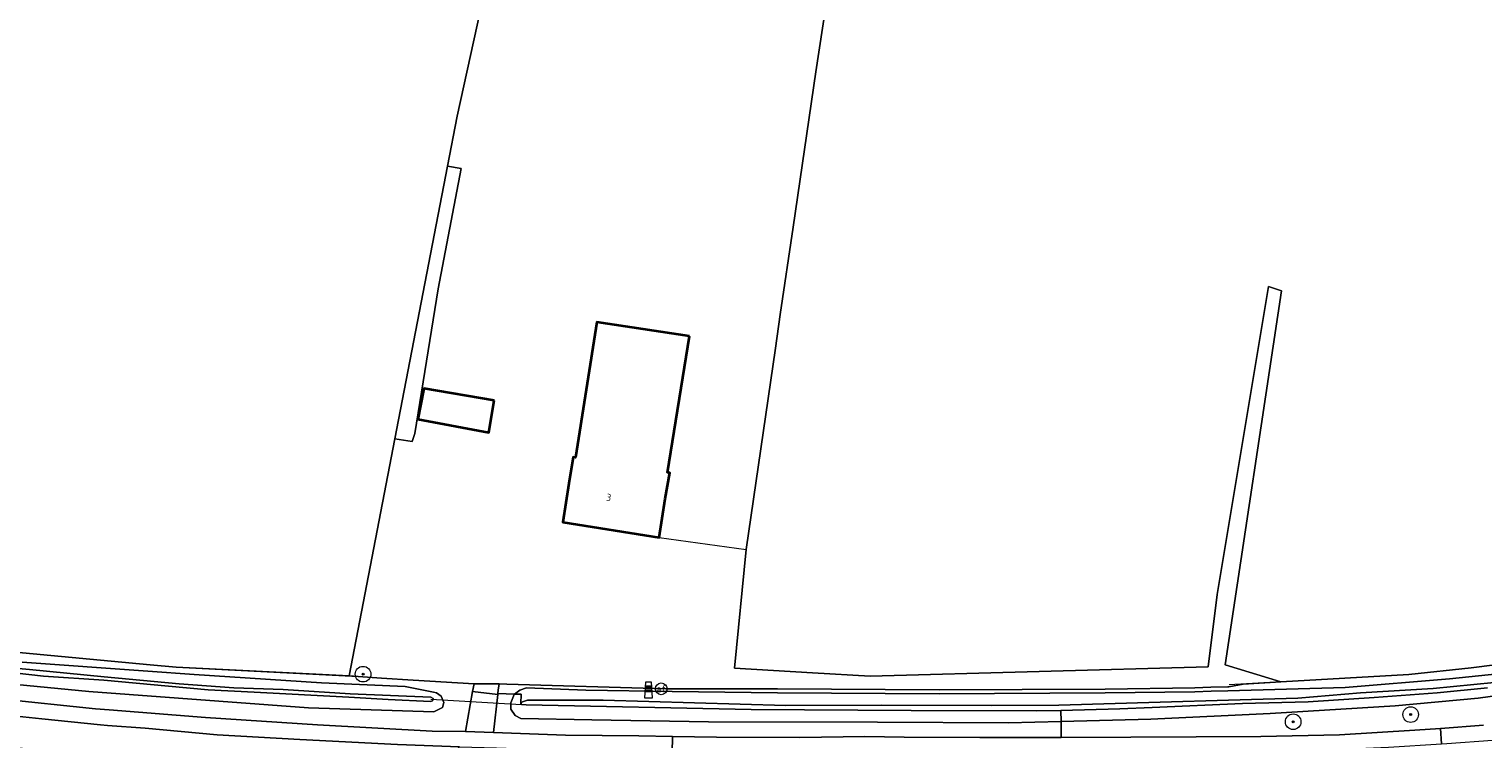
# Model space of a CAD drawing. Header units: metres. Extents: x 178952 to 185583, y 415201 to 419317.
# Tile 150 of 165: x 185056 to 185242, y 415417 to 415508. Entities that reach past the tile are written whole.
import ezdxf
from ezdxf.enums import TextEntityAlignment as Align

# ---------------------------------------------------------------- set-up
doc = ezdxf.new("R2010")
doc.units = ezdxf.units.M
for name, color, linetype, lineweight in [('B-XX-GR-BOOM-S', 90, 'Continuous', 25), ('B-XX-GR-HAAG-GV', 253, 'Continuous', 13), ('B-XX-IE-MEUBILAIR_WEGMEUBILAIR-S', 7, 'Continuous', 25), ('B-XX-IE-TERREINAFSCHEIDING_KUNSTMATIG_HEKWERK_RASTER-G', 253, 'IE-TERREINAFSCHEIDING-KUNSTMATIG', 18), ('B-XX-KW-KUNSTWERK_DUIKER-G', 252, 'Continuous', 18), ('B-XX-OG-BEBOUWING-GV', 252, 'Continuous', 35), ('B-XX-OG-BEBOUWING-T18', 252, 'Continuous', 18), ('B-XX-OG-TERREIN_CULTUURSCHEIDING-GV', 253, 'Continuous', 18), ('B-XX-OG-WATER_SLOOT-GV', 253, 'Continuous', 18), ('B-XX-OG-WEG-GV', 253, 'Continuous', 18), ('B-XX-VW-AFSLUITPAAL-S', 7, 'Continuous', 25)]:
    doc.layers.add(name, color=color, linetype=linetype, lineweight=lineweight)
doc.styles.add('NLCS-ISO', font='NLCS-ISO.ttf')
doc.styles.add('NLCS-ISO-M-T18', font='NLCS-ISO.ttf', dxfattribs={"height": 1.8})
doc.linetypes.add('IE-TERREINAFSCHEIDING-KUNSTMATIG', pattern='A,4,[82,NLCS.SHX,S=0.75,R=90,X=0,Y=0],4,-2', length=10)

# ---------------------------------------------------------------- blocks, each defined once
blk = doc.blocks.new('SVW-AFSLUITPAAL-SO')
at = {"lineweight": 18}
blk.add_circle((0, 0), 1.5, dxfattribs=at)
at = {"lineweight": 18, "style": 'NLCS-ISO'}
blk.add_text('af', height=1.8, dxfattribs=at).set_placement((0, 0), align=Align.MIDDLE_CENTER)
blk = doc.blocks.new('SIE-WEG_PAAL_GRENSPAAL-SO')
at = {"linetype": 'ByBlock', "lineweight": 18}
h = blk.add_hatch(color=0, dxfattribs=at)
h.dxf.hatch_style = 1
h.paths.add_polyline_path([(0.90625, -0.5), (0.875, 0), (-0.875, 0), (-0.90625, -0.5)])
h.paths.add_polyline_path([(-0.8125, 1), (-0.84375, 0.5), (0.84375, 0.5), (0.8125, 1)])
at = {"color": 0, "linetype": 'ByBlock', "lineweight": 18}
blk.add_lwpolyline([(-1, -2), (1, -2), (0.75, 2), (-0.75, 2)], close=True, dxfattribs=at)
for points in [[(0.875, 0), (-0.875, 0)], [(0.84375, 0.5), (-0.84375, 0.5)], [(0.8125, 1), (-0.8125, 1)], [(0.90625, -0.5), (-0.90625, -0.5)]]:
    blk.add_lwpolyline(points, dxfattribs=at)
blk = doc.blocks.new('SGR-BOOM_01-SO')
at = {"linetype": 'ByBlock', "lineweight": 18}
h = blk.add_hatch(color=0, dxfattribs=at)
h.dxf.hatch_style = 1
edge = h.paths.add_edge_path()
edge.add_arc((0, 0), 0.25, 0, 360)
at = {"color": 0, "linetype": 'ByBlock', "lineweight": 18}
for radius in [2, 0.25]:
    blk.add_circle((0, 0), radius, dxfattribs=at)

msp = doc.modelspace()

# ---------------------------------------------------------------- linework, layer by layer
at = {"layer": 'B-XX-GR-HAAG-GV'}
msp.add_lwpolyline([(185111.6, 415489.84), (185109.869, 415490.14), (185103.112, 415455.197), (185105.335, 415454.856), (185105.653, 415455.912), (185108.638, 415474.432)], close=True, dxfattribs=at)
at = {"layer": 'B-XX-IE-TERREINAFSCHEIDING_KUNSTMATIG_HEKWERK_RASTER-G'}
for points in [[(184887.39, 415466.6), (184903.71, 415460.872), (184928.765, 415453.017), (184958.378, 415445.074), (184981.472, 415439.559), (185009.271, 415434.101), (185044.009, 415428.872), (185071.772, 415426.278), (185075.099, 415425.967), (185098.405, 415424.783)], [(185329.417, 415444.894), (185325.916, 415442.973), (185318.748, 415439.918), (185311.21, 415437.386), (185300.657, 415434.893), (185284.517, 415432.088), (185274.774, 415430.492), (185256.825, 415427.874), (185240.987, 415425.865), (185233, 415425.029), (185209.984, 415423.7)], [(185136.97, 415442.59), (185148.118, 415441.031)]]:
    msp.add_lwpolyline(points, dxfattribs=at)
at = {"layer": 'B-XX-KW-KUNSTWERK_DUIKER-G'}
msp.add_lwpolyline([(185119.335, 415421.16), (185107.695, 415421.832)], dxfattribs=at)
at = {"layer": 'B-XX-OG-BEBOUWING-GV'}
for points in [[(185140.85, 415468.38), (185128.97, 415470.16), (185126.23, 415452.81), (185125.94, 415452.85), (185125.41, 415449.492), (185124.622, 415444.551), (185136.97, 415442.59), (185137.752, 415447.532), (185138.34, 415450.87), (185138.05, 415450.92)], [(185115.85, 415460.13), (185106.81, 415461.66), (185106.07, 415457.74), (185115.16, 415456.02)]]:
    msp.add_lwpolyline(points, close=True, dxfattribs=at)
at = {"layer": 'B-XX-OG-TERREIN_CULTUURSCHEIDING-GV'}
for points in [[(185044.009, 415428.872), (185071.772, 415426.278), (185075.099, 415425.967), (185097.243, 415424.842), (185103.112, 415455.197), (185109.869, 415490.14), (185111.102, 415496.518), (185116.682, 415522.038)], [(185116.682, 415522.038), (185111.102, 415496.518), (185109.869, 415490.14), (185111.6, 415489.84), (185108.638, 415474.432), (185105.653, 415455.912), (185105.335, 415454.856), (185103.112, 415455.197), (185097.243, 415424.842), (185098.405, 415424.783), (185101.408, 415424.575), (185105.451, 415424.295), (185113.25, 415423.827), (185116.477, 415423.832), (185117.438, 415423.798), (185137.803, 415423.213), (185152.147, 415423.188), (185172.835, 415423.072), (185194.12, 415423.164), (185205.589, 415423.315), (185207.647, 415423.397), (185209.8, 415423.454), (185209.93, 415423.458), (185211.781, 415423.804), (185216.6, 415424.082), (185209.458, 415426.279), (185216.683, 415474.155), (185215.047, 415474.736), (185208.469, 415435.267), (185207.278, 415426.006), (185164.019, 415424.816), (185156.597, 415425.252), (185146.607, 415425.84), (185148.118, 415441.031), (185151.856, 415466.844), (185152.483, 415471.145), (185154.114, 415482.336), (185157.039, 415502.233), (185159.286, 415517.081)], [(185159.286, 415517.081), (185157.039, 415502.233), (185154.114, 415482.336), (185152.483, 415471.145), (185151.856, 415466.844), (185148.118, 415441.031), (185146.607, 415425.84), (185156.597, 415425.252), (185164.019, 415424.816), (185207.278, 415426.006), (185208.469, 415435.267), (185215.047, 415474.736), (185216.683, 415474.155), (185209.458, 415426.279), (185216.6, 415424.082), (185233, 415425.029), (185240.987, 415425.865), (185256.825, 415427.874)]]:
    msp.add_lwpolyline(points, dxfattribs=at)
for points in [[(185111.6, 415489.84), (185109.869, 415490.14), (185103.112, 415455.197), (185105.335, 415454.856), (185105.653, 415455.912), (185108.638, 415474.432)], [(185140.85, 415468.38), (185138.05, 415450.92), (185138.34, 415450.87), (185137.752, 415447.532), (185136.97, 415442.59), (185124.622, 415444.551), (185125.41, 415449.492), (185125.94, 415452.85), (185126.23, 415452.81), (185128.97, 415470.16)], [(185115.85, 415460.13), (185115.16, 415456.02), (185106.07, 415457.74), (185106.81, 415461.66)]]:
    msp.add_lwpolyline(points, close=True, dxfattribs=at)
at = {"layer": 'B-XX-OG-WATER_SLOOT-GV'}
for points in [[(185043.109, 415424.84), (185063.908, 415422.871), (185092.032, 415420.783), (185108.108, 415420.245), (185109.225, 415420.791), (185109.391, 415421.434), (185109.049, 415422.269), (185108.456, 415422.694), (185108.066, 415422.775), (185104.411, 415423.503), (185093.709, 415423.944), (185077.382, 415425.019), (185071.461, 415425.452), (185055.383, 415426.627)], [(185049.775, 415426.255), (185056.281, 415425.685), (185065.884, 415424.74), (185075.459, 415423.856), (185082.487, 415423.336), (185088.788, 415423.114), (185097.364, 415422.551), (185107.733, 415422.139), (185108.028, 415421.95), (185107.908, 415421.645), (185107.652, 415421.578), (185102.258, 415421.824), (185097.196, 415422.13), (185085.093, 415422.783), (185079.208, 415423.052), (185074.123, 415423.531), (185065.816, 415424.301), (185058.085, 415424.802), (185050.534, 415425.684)], [(185050.534, 415425.684), (185058.085, 415424.802), (185065.816, 415424.301), (185074.123, 415423.531), (185079.208, 415423.052), (185085.093, 415422.783), (185097.196, 415422.13), (185102.258, 415421.824), (185107.652, 415421.578), (185107.908, 415421.645), (185108.028, 415421.95), (185107.733, 415422.139), (185097.364, 415422.551), (185088.788, 415423.114), (185082.487, 415423.336), (185075.459, 415423.856), (185065.884, 415424.74), (185056.281, 415425.685), (185049.775, 415426.255)], [(185251.831, 415425.893), (185238.2, 415424.462), (185224.86, 415423.356), (185209.814, 415422.954), (185207.664, 415422.897), (185205.602, 415422.815), (185194.124, 415422.664), (185172.835, 415422.572), (185152.142, 415422.688), (185138.635, 415422.872), (185127.576, 415423.023), (185119.955, 415423.334), (185119.117, 415423.018), (185118.45, 415422.528), (185119.309, 415422.495), (185119.264, 415421.333), (185119.454, 415421.528), (185120.12, 415421.737), (185129.776, 415421.754), (185153.187, 415421.046), (185165.513, 415421.095), (185179.484, 415421.048), (185188.174, 415421.116), (185201.131, 415421.506), (185209.899, 415421.726), (185218.787, 415421.992), (185226.794, 415422.687), (185236.12, 415423.236), (185243.918, 415424.004)], [(185243.918, 415424.004), (185236.12, 415423.236), (185226.794, 415422.687), (185218.787, 415421.992), (185209.899, 415421.726), (185201.131, 415421.506), (185188.174, 415421.116), (185179.484, 415421.048), (185165.513, 415421.095), (185153.187, 415421.046), (185129.776, 415421.754), (185120.12, 415421.737), (185119.454, 415421.528), (185119.264, 415421.333), (185119.324, 415421.202), (185119.946, 415421.127), (185148.734, 415420.54), (185169.261, 415420.414), (185185.244, 415420.364), (185188.417, 415420.438), (185195.978, 415420.614), (185200.136, 415420.796), (185211.69, 415421.301), (185220.12, 415421.551), (185228.58, 415422.097), (185236.635, 415422.69), (185243.085, 415423.343)], [(185243.085, 415423.343), (185236.635, 415422.69), (185228.58, 415422.097), (185220.12, 415421.551), (185211.69, 415421.301), (185200.136, 415420.796), (185195.978, 415420.614), (185188.417, 415420.438), (185188.45, 415419.008), (185199.944, 415419.3), (185215.221, 415420.037), (185231.235, 415421.033), (185241.905, 415422.011), (185259.46, 415424.418)]]:
    msp.add_lwpolyline(points, dxfattribs=at)
msp.add_lwpolyline([(185188.417, 415420.438), (185185.244, 415420.364), (185169.261, 415420.414), (185148.734, 415420.54), (185119.946, 415421.127), (185119.324, 415421.202), (185119.264, 415421.333), (185119.309, 415422.495), (185118.45, 415422.528), (185118.373, 415422.471), (185117.975, 415421.412), (185117.985, 415420.586), (185118.512, 415419.778), (185119.233, 415419.396), (185128.325, 415419.222), (185143.281, 415418.981), (185164.937, 415418.938), (185181.72, 415418.837), (185188.45, 415419.008)], close=True, dxfattribs=at)
at = {"layer": 'B-XX-OG-WEG-GV'}
for points in [[(185052.461, 415421.937), (185064.767, 415420.656), (185066.516, 415420.516), (185078.839, 415419.53), (185093.216, 415418.601), (185107.873, 415417.777), (185112.137, 415417.719), (185113.057, 415422.84), (185113.25, 415423.827), (185105.451, 415424.295), (185101.408, 415424.575), (185098.405, 415424.783), (185097.243, 415424.842), (185075.099, 415425.967), (185071.772, 415426.278), (185044.009, 415428.872)], [(185256.825, 415427.874), (185240.987, 415425.865), (185233, 415425.029), (185216.6, 415424.082), (185211.781, 415423.804), (185209.93, 415423.458), (185209.8, 415423.454), (185207.647, 415423.397), (185205.589, 415423.315), (185194.12, 415423.164), (185172.835, 415423.072), (185152.147, 415423.188), (185137.803, 415423.213), (185117.438, 415423.798), (185116.477, 415423.832), (185116.472, 415423.793), (185116.348, 415423.064), (185116.298, 415422.611), (185118.45, 415422.528), (185119.117, 415423.018), (185119.955, 415423.334), (185127.576, 415423.023), (185138.635, 415422.872), (185152.142, 415422.688), (185172.835, 415422.572), (185194.124, 415422.664), (185205.602, 415422.815), (185207.664, 415422.897), (185209.814, 415422.954), (185224.86, 415423.356), (185238.2, 415424.462), (185251.831, 415425.893)], [(185055.383, 415426.627), (185071.461, 415425.452), (185077.382, 415425.019), (185093.709, 415423.944), (185104.411, 415423.503), (185108.066, 415422.775), (185108.456, 415422.694), (185109.049, 415422.269), (185109.391, 415421.434), (185109.225, 415420.791), (185108.108, 415420.245), (185092.032, 415420.783), (185063.908, 415422.871), (185043.109, 415424.84)], [(185259.46, 415424.418), (185241.905, 415422.011), (185231.235, 415421.033), (185215.221, 415420.037), (185199.944, 415419.3), (185188.45, 415419.008), (185188.476, 415416.954), (185197.393, 415417.024), (185205.774, 415417.051), (185214.045, 415417.089), (185224.126, 415417.29), (185233.793, 415417.897), (185237.062, 415418.134), (185242.566, 415418.533)], [(185046.48, 415420.548), (185057.902, 415419.355), (185065.384, 415418.585), (185066.284, 415418.517), (185071.122, 415418.153), (185080.362, 415417.311), (185090.916, 415416.711), (185103.458, 415416.068), (185111.408, 415415.778), (185116.107, 415415.625), (185121.183, 415415.479), (185132.872, 415415.143), (185138.634, 415414.99), (185138.666, 415417.107), (185134.367, 415417.176), (185124.955, 415417.265), (185115.745, 415417.617), (185112.137, 415417.719), (185107.873, 415417.777), (185093.216, 415418.601), (185078.839, 415419.53), (185066.516, 415420.516), (185064.767, 415420.656), (185052.461, 415421.937)], [(185046.707, 415416.539), (185059.749, 415415.148), (185069.701, 415414.285), (185078.25, 415413.524), (185090.315, 415412.726), (185105.635, 415411.945), (185108.422, 415411.85), (185111.408, 415415.778), (185103.458, 415416.068), (185090.916, 415416.711), (185080.362, 415417.311), (185071.122, 415418.153), (185066.284, 415418.517), (185065.384, 415418.585), (185057.902, 415419.355), (185046.48, 415420.548)], [(185242.566, 415418.533), (185237.062, 415418.134), (185237.186, 415416.164), (185237.856, 415416.207), (185243.711, 415416.612)]]:
    msp.add_lwpolyline(points, dxfattribs=at)
for points in [[(185116.283, 415422.476), (185113.057, 415422.84), (185112.137, 415417.719), (185115.745, 415417.617)], [(185116.477, 415423.832), (185113.25, 415423.827), (185113.057, 415422.84), (185116.283, 415422.476), (185116.298, 415422.611), (185116.348, 415423.064), (185116.472, 415423.793)], [(185188.45, 415419.008), (185181.72, 415418.837), (185164.937, 415418.938), (185143.281, 415418.981), (185128.325, 415419.222), (185119.233, 415419.396), (185118.512, 415419.778), (185117.985, 415420.586), (185117.975, 415421.412), (185118.373, 415422.471), (185118.45, 415422.528), (185116.298, 415422.611), (185116.283, 415422.476), (185115.745, 415417.617), (185124.955, 415417.265), (185134.367, 415417.176), (185138.666, 415417.107), (185144.298, 415417.017), (185154.969, 415416.96), (185163.301, 415417.084), (185168.369, 415417.012), (185178.035, 415416.978), (185188.476, 415416.954)], [(185237.062, 415418.134), (185233.793, 415417.897), (185224.126, 415417.29), (185214.045, 415417.089), (185205.774, 415417.051), (185197.393, 415417.024), (185188.476, 415416.954), (185178.035, 415416.978), (185168.369, 415417.012), (185163.301, 415417.084), (185154.969, 415416.96), (185144.298, 415417.017), (185138.666, 415417.107), (185138.634, 415414.99), (185140.758, 415414.933), (185150.977, 415415.003), (185158.328, 415414.953), (185168.038, 415414.972), (185182.231, 415414.949), (185196.744, 415414.978), (185211.213, 415415.147), (185221.714, 415415.325), (185230.421, 415415.727), (185237.186, 415416.164)]]:
    msp.add_lwpolyline(points, close=True, dxfattribs=at)

# ---------------------------------------------------------------- block references
at = {"layer": 'B-XX-GR-BOOM-S', "xscale": 0.5, "yscale": 0.5, "zscale": 0.5}
for p in [(185099.029, 415425.077), (185233.24, 415419.904), (185218.19, 415418.979)]:
    msp.add_blockref('SGR-BOOM_01-SO', p, dxfattribs=at)
at = {"layer": 'B-XX-IE-MEUBILAIR_WEGMEUBILAIR-S', "xscale": 0.5, "yscale": 0.5, "zscale": 0.5}
msp.add_blockref('SIE-WEG_PAAL_GRENSPAAL-SO', (185135.6, 415423.046), dxfattribs=at)
at = {"layer": 'B-XX-VW-AFSLUITPAAL-S', "xscale": 0.5, "yscale": 0.5, "zscale": 0.5}
msp.add_blockref('SVW-AFSLUITPAAL-SO', (185137.231, 415423.195), dxfattribs=at)

# ---------------------------------------------------------------- texts
at = {"layer": 'B-XX-OG-BEBOUWING-T18', "style": 'NLCS-ISO-M-T18'}
msp.add_text('3', height=0.9, rotation=350.9, dxfattribs=at).set_placement((185130.519, 415447.715), align=Align.MIDDLE_CENTER)

doc.saveas('drawing.dxf')
